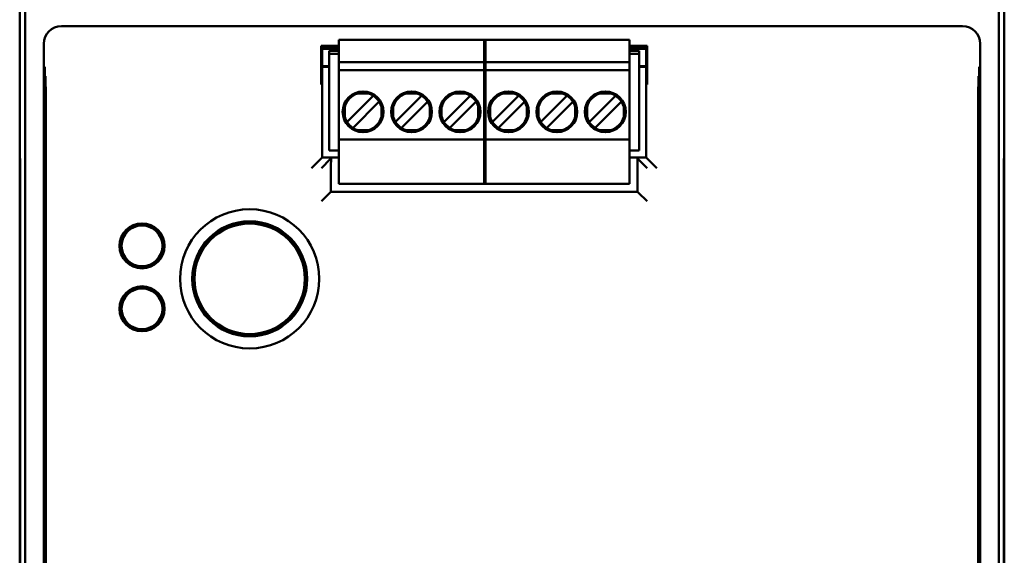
# Model space of a CAD drawing. Header units: inches. Extents: x 1 to 24, y 0.4 to 18.6.
# Tile 4 of 12: x 9.3 to 12.1, y 9.4 to 11. Entities that reach past the tile are written whole.
import ezdxf

# ---------------------------------------------------------------- set-up
doc = ezdxf.new("R2010")
doc.units = ezdxf.units.IN
doc.header["$LTSCALE"] = 0.8
doc.header["$MEASUREMENT"] = 0
doc.layers.add('Visible (ANSI)', color=7, linetype='Continuous', lineweight=50)

msp = doc.modelspace()

# ---------------------------------------------------------------- linework, layer by layer
at = {"layer": 'Visible (ANSI)'}
for p, q in [((9.3447, 11.4156), (9.3447, 10.5956)), ((9.3605, 8.0314), (9.3605, 11.3998)), ((12.1289, 11.3998), (12.1289, 8.0314)), ((12.1447, 10.5956), (12.1447, 11.4156)), ((12.026, 10.9441), (9.4634, 10.9441)), ((9.4134, 10.8941), (9.4134, 8.5371)), ((10.2523, 10.8975), (10.2523, 10.9053)), ((10.2523, 10.9053), (10.6696, 10.9053)), ((10.2523, 10.8423), (10.2523, 10.8975)), ((10.6657, 10.8975), (10.6657, 10.9053)), ((10.6657, 10.9053), (11.079, 10.9053)), ((10.6657, 10.8975), (10.6657, 10.8423)), ((10.6696, 10.9053), (10.6696, 10.8975)), ((10.6696, 10.8423), (10.6696, 10.8975)), ((11.079, 10.9053), (11.079, 10.8975)), ((11.079, 10.8975), (11.079, 10.8423)), ((12.076, 8.5371), (12.076, 10.8941)), ((10.2023, 10.8884), (10.2023, 10.8216)), ((10.2523, 10.8884), (10.2023, 10.8884)), ((10.2052, 10.8849), (10.2023, 10.8884)), ((10.2523, 10.8849), (10.2052, 10.8849)), ((10.2052, 10.5708), (10.2052, 10.8849)), ((10.2523, 10.8802), (10.2052, 10.8802)), ((10.2523, 10.8801), (10.2052, 10.8801)), ((10.2247, 10.866), (10.2247, 10.8738)), ((10.2523, 10.8738), (10.2247, 10.8738)), ((10.2247, 10.5904), (10.2247, 10.866)), ((10.2247, 10.866), (10.2523, 10.866)), ((11.129, 10.8884), (11.079, 10.8884)), ((11.1262, 10.8849), (11.079, 10.8849)), ((11.1262, 10.8802), (11.079, 10.8802)), ((11.1262, 10.8801), (11.079, 10.8801)), ((11.1066, 10.8738), (11.079, 10.8738)), ((11.079, 10.866), (11.1066, 10.866)), ((11.1066, 10.8738), (11.1066, 10.866)), ((11.1066, 10.5904), (11.1066, 10.866)), ((11.129, 10.8884), (11.1262, 10.8849)), ((11.1262, 10.8849), (11.1262, 10.5708)), ((11.129, 10.8216), (11.129, 10.8884)), ((10.2523, 10.8423), (10.2523, 10.8187)), ((10.6696, 10.8423), (10.2523, 10.8423)), ((10.6657, 10.8423), (10.6657, 10.8187)), ((11.079, 10.8423), (10.6657, 10.8423)), ((10.6696, 10.8187), (10.6696, 10.8423)), ((11.079, 10.8187), (11.079, 10.8423)), ((10.2052, 10.8301), (10.2247, 10.8301)), ((10.2247, 10.829), (10.2052, 10.829)), ((10.2523, 10.8109), (10.2523, 10.8187)), ((10.6696, 10.8187), (10.2523, 10.8187)), ((10.2523, 10.6298), (10.2523, 10.8109)), ((10.6657, 10.8109), (10.6657, 10.8187)), ((11.079, 10.8187), (10.6657, 10.8187)), ((10.6657, 10.8109), (10.6657, 10.6298)), ((10.6696, 10.8187), (10.6696, 10.8109)), ((10.6696, 10.6298), (10.6696, 10.8109)), ((11.079, 10.8187), (11.079, 10.8109)), ((11.079, 10.8109), (11.079, 10.6298)), ((11.1066, 10.8301), (11.1262, 10.8301)), ((11.1262, 10.829), (11.1066, 10.829)), ((9.4179, 10.8021), (9.4165, 10.8034)), ((12.0728, 10.8034), (12.0715, 10.8021)), ((10.3357, 10.7528), (10.3066, 10.7528)), ((10.4735, 10.7528), (10.4444, 10.7528)), ((10.6113, 10.7528), (10.5822, 10.7528)), ((10.7491, 10.7528), (10.72, 10.7528)), ((10.8869, 10.7528), (10.8578, 10.7528)), ((11.0247, 10.7528), (10.9956, 10.7528)), ((10.3459, 10.742), (10.2798, 10.6759)), ((10.2965, 10.6592), (10.3626, 10.7253)), ((10.3502, 10.7463), (10.3459, 10.742)), ((10.3669, 10.7296), (10.3626, 10.7253)), ((10.4837, 10.742), (10.4175, 10.6759)), ((10.4343, 10.6592), (10.5004, 10.7253)), ((10.488, 10.7463), (10.4837, 10.742)), ((10.5047, 10.7296), (10.5004, 10.7253)), ((10.6215, 10.742), (10.5553, 10.6759)), ((10.572, 10.6592), (10.6382, 10.7253)), ((10.6258, 10.7463), (10.6215, 10.742)), ((10.6425, 10.7296), (10.6382, 10.7253)), ((10.7593, 10.742), (10.6931, 10.6759)), ((10.7098, 10.6592), (10.776, 10.7253)), ((10.7636, 10.7463), (10.7593, 10.742)), ((10.7803, 10.7296), (10.776, 10.7253)), ((10.8971, 10.742), (10.8309, 10.6759)), ((10.8476, 10.6592), (10.9138, 10.7253)), ((10.9014, 10.7463), (10.8971, 10.742)), ((10.9181, 10.7296), (10.9138, 10.7253)), ((11.0349, 10.742), (10.9687, 10.6759)), ((10.9854, 10.6592), (11.0516, 10.7253)), ((11.0391, 10.7463), (11.0349, 10.742)), ((11.0559, 10.7296), (11.0516, 10.7253)), ((10.269, 10.7151), (10.269, 10.6861)), ((10.3733, 10.6861), (10.3733, 10.7151)), ((10.4068, 10.7151), (10.4068, 10.6861)), ((10.5111, 10.6861), (10.5111, 10.7151)), ((10.5446, 10.7151), (10.5446, 10.6861)), ((10.6489, 10.6861), (10.6489, 10.7151)), ((10.6824, 10.7151), (10.6824, 10.6861)), ((10.7867, 10.6861), (10.7867, 10.7151)), ((10.8202, 10.7151), (10.8202, 10.6861)), ((10.9245, 10.6861), (10.9245, 10.7151)), ((10.958, 10.7151), (10.958, 10.6861)), ((11.0623, 10.6861), (11.0623, 10.7151)), ((9.4189, 8.6166), (9.4189, 10.6771)), ((10.2798, 10.6759), (10.2755, 10.6716)), ((10.4175, 10.6759), (10.4133, 10.6716)), ((10.5553, 10.6759), (10.5511, 10.6716)), ((10.6931, 10.6759), (10.6888, 10.6716)), ((10.8309, 10.6759), (10.8266, 10.6716)), ((10.9687, 10.6759), (10.9644, 10.6716)), ((12.0704, 10.6771), (12.0704, 8.6166)), ((10.2965, 10.6592), (10.2922, 10.6549)), ((10.3357, 10.6485), (10.3066, 10.6485)), ((10.4343, 10.6592), (10.43, 10.6549)), ((10.4735, 10.6485), (10.4444, 10.6485)), ((10.572, 10.6592), (10.5678, 10.6549)), ((10.6113, 10.6485), (10.5822, 10.6485)), ((10.7098, 10.6592), (10.7056, 10.6549)), ((10.7491, 10.6485), (10.72, 10.6485)), ((10.8476, 10.6592), (10.8433, 10.6549)), ((10.8869, 10.6485), (10.8578, 10.6485)), ((10.9854, 10.6592), (10.9811, 10.6549)), ((11.0247, 10.6485), (10.9956, 10.6485)), ((10.2523, 10.6219), (10.2523, 10.6298)), ((10.2523, 10.5038), (10.2523, 10.6219)), ((10.2523, 10.6219), (10.6696, 10.6219)), ((10.6657, 10.6219), (10.6657, 10.6298)), ((10.6657, 10.6219), (10.6657, 10.5038)), ((10.6657, 10.6219), (11.079, 10.6219)), ((10.6696, 10.6298), (10.6696, 10.6219)), ((10.6696, 10.5038), (10.6696, 10.6219)), ((11.079, 10.6298), (11.079, 10.6219)), ((11.079, 10.6219), (11.079, 10.5038)), ((9.3447, 10.5956), (9.3451, 10.5952)), ((9.3447, 10.5956), (9.3447, 10.5906)), ((9.3447, 10.5906), (9.3447, 8.8406)), ((9.3452, 10.5906), (9.3447, 10.5906)), ((9.3447, 10.5906), (9.3451, 10.5902)), ((9.3451, 10.5952), (9.3456, 10.5418)), ((9.3451, 10.5902), (9.3455, 10.5397)), ((9.3452, 10.5902), (9.3451, 10.5902)), ((10.2247, 10.5904), (10.2523, 10.5904)), ((11.079, 10.5904), (11.1066, 10.5904)), ((12.1437, 10.5418), (12.1442, 10.5952)), ((12.1438, 10.5397), (12.1442, 10.5902)), ((12.1442, 10.5952), (12.1447, 10.5956)), ((12.1447, 10.5906), (12.1442, 10.5906)), ((12.1447, 10.5906), (12.1442, 10.5902)), ((12.1442, 10.5902), (12.1442, 10.5902)), ((12.1447, 10.5906), (12.1447, 10.5956)), ((12.1447, 8.8406), (12.1447, 10.5906)), ((10.1999, 10.5656), (10.1749, 10.5406)), ((10.1999, 10.5656), (10.2052, 10.5708)), ((10.2275, 10.5656), (10.2025, 10.5406)), ((10.2523, 10.5708), (10.2052, 10.5708)), ((10.2275, 10.5656), (10.2301, 10.5682)), ((11.1262, 10.5708), (11.079, 10.5708)), ((11.1012, 10.5682), (11.1038, 10.5656)), ((11.1038, 10.5656), (11.1288, 10.5406)), ((11.1314, 10.5656), (11.1262, 10.5708)), ((11.1314, 10.5656), (11.1564, 10.5406)), ((9.3455, 8.8915), (9.3455, 10.5397)), ((9.3455, 10.5397), (9.3456, 10.5397)), ((9.3456, 10.5418), (9.3456, 8.8894)), ((10.2299, 10.5432), (10.2299, 10.4735)), ((11.1015, 10.4735), (11.1015, 10.5432)), ((12.1437, 8.8894), (12.1437, 10.5418)), ((12.1437, 10.5397), (12.1438, 10.5397)), ((12.1438, 10.5397), (12.1438, 8.8915)), ((10.2523, 10.4959), (10.2523, 10.5038)), ((10.6657, 10.4959), (10.6657, 10.5038)), ((10.6696, 10.5038), (10.6696, 10.4959)), ((11.079, 10.5038), (11.079, 10.4959)), ((10.2275, 10.4711), (10.2299, 10.4735)), ((10.2299, 10.4735), (11.1015, 10.4735)), ((10.2523, 10.4959), (10.6696, 10.4959)), ((10.6657, 10.4959), (11.079, 10.4959)), ((11.1038, 10.4711), (11.1015, 10.4735)), ((10.2275, 10.4711), (10.2025, 10.4461)), ((11.1038, 10.4711), (11.1288, 10.4461)), ((9.6872, 10.3784), (9.6873, 10.383)), ((9.6932, 10.3783), (9.6872, 10.3784)), ((9.6872, 10.3781), (9.6872, 10.3784)), ((9.6992, 10.3783), (9.6932, 10.3783)), ((9.6993, 10.3829), (9.6992, 10.3783)), ((9.6992, 10.3783), (9.6992, 10.378)), ((9.6387, 10.3442), (9.6347, 10.3466)), ((9.6417, 10.3494), (9.6387, 10.3442)), ((9.6389, 10.3441), (9.6387, 10.3442)), ((9.6408, 10.3569), (9.6448, 10.3545)), ((9.6448, 10.3545), (9.6417, 10.3494)), ((9.6448, 10.3545), (9.6451, 10.3544)), ((9.7408, 10.3533), (9.7411, 10.3535)), ((9.7411, 10.3535), (9.7452, 10.3557)), ((9.744, 10.3482), (9.7411, 10.3535)), ((9.747, 10.343), (9.744, 10.3482)), ((9.747, 10.343), (9.7467, 10.3428)), ((9.751, 10.3453), (9.747, 10.343)), ((9.6341, 10.2933), (9.6381, 10.2955)), ((9.6381, 10.2955), (9.6384, 10.2957)), ((9.6381, 10.2955), (9.6411, 10.2903)), ((9.644, 10.2851), (9.64, 10.2828)), ((9.6411, 10.2903), (9.644, 10.2851)), ((9.6443, 10.2852), (9.644, 10.2851)), ((9.7403, 10.284), (9.7401, 10.2841)), ((9.7403, 10.284), (9.7434, 10.2892)), ((9.7443, 10.2816), (9.7403, 10.284)), ((9.7434, 10.2892), (9.7464, 10.2943)), ((9.7462, 10.2945), (9.7464, 10.2943)), ((9.7464, 10.2943), (9.7504, 10.2919)), ((9.6858, 10.2556), (9.6859, 10.2603)), ((9.6859, 10.2603), (9.6859, 10.2606)), ((9.6859, 10.2603), (9.6919, 10.2602)), ((9.6919, 10.2602), (9.6979, 10.2601)), ((9.6979, 10.2601), (9.6978, 10.2555)), ((9.6979, 10.2604), (9.6979, 10.2601)), ((9.6872, 10.1994), (9.6873, 10.204)), ((9.6932, 10.1993), (9.6872, 10.1994)), ((9.6872, 10.1991), (9.6872, 10.1994)), ((9.6992, 10.1993), (9.6932, 10.1993)), ((9.6993, 10.2039), (9.6992, 10.1993)), ((9.6992, 10.1993), (9.6992, 10.199)), ((9.6387, 10.1652), (9.6347, 10.1676)), ((9.6417, 10.1704), (9.6387, 10.1652)), ((9.6389, 10.1651), (9.6387, 10.1652)), ((9.6408, 10.1779), (9.6448, 10.1755)), ((9.6448, 10.1755), (9.6417, 10.1704)), ((9.6448, 10.1755), (9.6451, 10.1754)), ((9.7408, 10.1743), (9.7411, 10.1745)), ((9.7411, 10.1745), (9.7452, 10.1767)), ((9.744, 10.1692), (9.7411, 10.1745)), ((9.747, 10.164), (9.744, 10.1692)), ((9.751, 10.1663), (9.747, 10.164)), ((9.747, 10.164), (9.7467, 10.1638)), ((9.6341, 10.1143), (9.6381, 10.1165)), ((9.6381, 10.1165), (9.6384, 10.1167)), ((9.6381, 10.1165), (9.6411, 10.1113)), ((9.6411, 10.1113), (9.644, 10.1061)), ((9.7403, 10.105), (9.7434, 10.1102)), ((9.7434, 10.1102), (9.7464, 10.1153)), ((9.7462, 10.1155), (9.7464, 10.1153)), ((9.7464, 10.1153), (9.7504, 10.1129)), ((9.644, 10.1061), (9.64, 10.1038)), ((9.6443, 10.1062), (9.644, 10.1061)), ((9.6858, 10.0766), (9.6859, 10.0813)), ((9.6859, 10.0813), (9.6859, 10.0816)), ((9.6859, 10.0813), (9.6919, 10.0812)), ((9.6919, 10.0812), (9.6979, 10.0811)), ((9.6979, 10.0811), (9.6978, 10.0765)), ((9.6979, 10.0814), (9.6979, 10.0811)), ((9.7403, 10.105), (9.7401, 10.1051)), ((9.7443, 10.1026), (9.7403, 10.105))]:
    msp.add_line(p, q, dxfattribs=at)
for centre, radius in [((10.3212, 10.7006), 0.0581), ((10.459, 10.7006), 0.0581), ((10.5968, 10.7006), 0.0581), ((10.7346, 10.7006), 0.0581), ((10.8723, 10.7006), 0.0581), ((11.0101, 10.7006), 0.0581), ((9.9987, 10.2256), 0.1979), ((9.9987, 10.2256), 0.1635), ((9.9987, 10.2256), 0.1625), ((9.6926, 10.3193), 0.064), ((9.6926, 10.3193), 0.058), ((9.9987, 10.2256), 0.1617), ((9.9987, 10.2256), 0.157), ((9.6926, 10.1403), 0.064), ((9.6926, 10.1403), 0.058)]:
    msp.add_circle(centre, radius, dxfattribs=at)
for centre, radius, start, end in [((10.3212, 10.7006), 0.0541, 105.4987, 164.5013), ((10.3212, 10.7006), 0.0541, 15.4987, 74.5013), ((10.459, 10.7006), 0.0541, 105.4987, 164.5013), ((10.459, 10.7006), 0.0541, 15.4987, 74.5013), ((10.5968, 10.7006), 0.0541, 105.4987, 164.5013), ((10.5968, 10.7006), 0.0541, 15.4987, 74.5013), ((10.7346, 10.7006), 0.0541, 105.4987, 164.5013), ((10.7346, 10.7006), 0.0541, 15.4987, 74.5013), ((10.8723, 10.7006), 0.0541, 105.4987, 164.5013), ((10.8723, 10.7006), 0.0541, 15.4987, 74.5013), ((11.0101, 10.7006), 0.0541, 105.4987, 164.5013), ((11.0101, 10.7006), 0.0541, 15.4987, 74.5013), ((10.3212, 10.7006), 0.0541, 195.4987, 254.5013), ((10.3212, 10.7006), 0.0541, 285.4987, 344.5013), ((10.459, 10.7006), 0.0541, 195.4987, 254.5013), ((10.459, 10.7006), 0.0541, 285.4987, 344.5013), ((10.5968, 10.7006), 0.0541, 195.4987, 254.5013), ((10.5968, 10.7006), 0.0541, 285.4987, 344.5013), ((10.7346, 10.7006), 0.0541, 195.4987, 254.5013), ((10.7346, 10.7006), 0.0541, 285.4987, 344.5013), ((10.8723, 10.7006), 0.0541, 195.4987, 254.5013), ((10.8723, 10.7006), 0.0541, 285.4987, 344.5013), ((11.0101, 10.7006), 0.0541, 195.4987, 254.5013), ((11.0101, 10.7006), 0.0541, 285.4987, 344.5013), ((9.6926, 10.3193), 0.0598, 95.1139, 143.5935), ((9.6926, 10.3193), 0.0591, 89.3537, 95.1828), ((9.6926, 10.3193), 0.0591, 83.5245, 89.3537), ((9.6926, 10.3193), 0.0598, 35.1139, 83.5935), ((9.6926, 10.3193), 0.0598, 155.1139, 203.5935), ((9.6926, 10.3193), 0.0591, 149.3537, 155.1828), ((9.6926, 10.3193), 0.0591, 143.5245, 149.3537), ((9.6926, 10.3193), 0.0591, 29.3537, 35.1828), ((9.6926, 10.3193), 0.0591, 23.5245, 29.3537), ((9.6926, 10.3193), 0.0598, 335.1139, 23.5935), ((9.6926, 10.3193), 0.0591, 203.5245, 209.3537), ((9.6926, 10.3193), 0.0591, 209.3537, 215.1828), ((9.6926, 10.3193), 0.0598, 215.1139, 263.5935), ((9.6926, 10.3193), 0.0598, 275.1139, 323.5935), ((9.6926, 10.3193), 0.0591, 323.5245, 329.3537), ((9.6926, 10.3193), 0.0591, 329.3537, 335.1828), ((9.6926, 10.3193), 0.0591, 263.5245, 269.3537), ((9.6926, 10.3193), 0.0591, 269.3537, 275.1828), ((9.6926, 10.1403), 0.0598, 95.1139, 143.5935), ((9.6926, 10.1403), 0.0591, 89.3537, 95.1828), ((9.6926, 10.1403), 0.0591, 83.5245, 89.3537), ((9.6926, 10.1403), 0.0598, 35.1139, 83.5935), ((9.6926, 10.1403), 0.0598, 155.1139, 203.5935), ((9.6926, 10.1403), 0.0591, 149.3537, 155.1828), ((9.6926, 10.1403), 0.0591, 143.5245, 149.3537), ((9.6926, 10.1403), 0.0591, 29.3537, 35.1828), ((9.6926, 10.1403), 0.0591, 23.5245, 29.3537), ((9.6926, 10.1403), 0.0598, 335.1139, 23.5935), ((9.6926, 10.1403), 0.0591, 203.5245, 209.3537), ((9.6926, 10.1403), 0.0591, 209.3537, 215.1828), ((9.6926, 10.1403), 0.0591, 323.5245, 329.3537), ((9.6926, 10.1403), 0.0591, 329.3537, 335.1828), ((9.6926, 10.1403), 0.0598, 215.1139, 263.5935), ((9.6926, 10.1403), 0.0591, 263.5245, 269.3537), ((9.6926, 10.1403), 0.0591, 269.3537, 275.1828), ((9.6926, 10.1403), 0.0598, 275.1139, 323.5935)]:
    msp.add_arc(centre, radius, start, end, dxfattribs=at)
for centre, major_axis, ratio, start_param, end_param in [((9.4634, 10.8941), (-0.0354, 0.0354), 0.999924, 5.497825, 7.068545), ((12.026, 10.8941), (0.0354, 0.0354), 0.999924, 5.497825, 7.068545), ((9.4178, 10.6771), (0, -0.125), 0.008727, 1.570796, 3.132866), ((12.0715, 10.6771), (0, 0.125), 0.008727, 0.008727, 1.570796), ((10.2301, 10.5432), (0, 0.025), 0.008727, 0.008727, 1.570796), ((11.1012, 10.5432), (0, -0.025), 0.008727, 1.570796, 3.132866)]:
    msp.add_ellipse(centre, major_axis=major_axis, ratio=ratio, start_param=start_param, end_param=end_param, dxfattribs=at)
for points, knots in [([(9.4161, 10.8288), (9.4161, 10.8288), (9.4161, 10.8287), (9.4162, 10.8237), (9.4162, 10.8187), (9.4163, 10.8113), (9.4164, 10.8081), (9.4164, 10.8042), (9.4165, 10.8035), (9.4165, 10.8034)], [-0.000493, -0.000493, -0.000493, -0.000493, 0, 0, 0.0531307, 0.0531307, 0.0915083, 0.0915083, 0.1243596, 0.1243596, 0.1243596, 0.1243596]), ([(10.2021, 10.7784), (10.2021, 10.7784), (10.2021, 10.7785), (10.2021, 10.7834), (10.2022, 10.7883), (10.2022, 10.7979), (10.2023, 10.8027), (10.2023, 10.8131), (10.2023, 10.8176), (10.2023, 10.8216)], [-0.0004931, -0.0004931, -0.0004931, -0.0004931, 0, 0, 0.0525081, 0.0525081, 0.0905823, 0.0905823, 0.1233852, 0.1233852, 0.1233852, 0.1233852]), ([(11.129, 10.8216), (11.129, 10.8176), (11.129, 10.8131), (11.1291, 10.8027), (11.1291, 10.7979), (11.1291, 10.7883), (11.1292, 10.7834), (11.1292, 10.7785), (11.1292, 10.7784), (11.1292, 10.7784)], [0, 0, 0, 0, 0.0304487, 0.0304487, 0.0657904, 0.0657904, 0.1145302, 0.1145302, 0.1149879, 0.1149879, 0.1149879, 0.1149879]), ([(12.0728, 10.8034), (12.0728, 10.8035), (12.0729, 10.8042), (12.073, 10.8081), (12.073, 10.8113), (12.0731, 10.8187), (12.0731, 10.8237), (12.0732, 10.8287), (12.0732, 10.8288), (12.0732, 10.8288)], [0, 0, 0, 0, 0.0302867, 0.0302867, 0.0656682, 0.0656682, 0.1146511, 0.1146511, 0.1151055, 0.1151055, 0.1151055, 0.1151055]), ([(10.3066, 10.7528), (10.3069, 10.7529), (10.3072, 10.7529), (10.312, 10.7544), (10.3166, 10.7555), (10.3212, 10.7555), (10.3257, 10.7555), (10.3303, 10.7544), (10.3352, 10.7529), (10.3354, 10.7529), (10.3357, 10.7528)], [-0.03682745, -0.03682745, -0.03682745, -0.03682745, -0.03477651, -0.03477651, 0, 0, 0, 0.03477651, 0.03477651, 0.03682745, 0.03682745, 0.03682745, 0.03682745]), ([(10.4444, 10.7528), (10.4447, 10.7529), (10.445, 10.7529), (10.4498, 10.7544), (10.4544, 10.7555), (10.459, 10.7555), (10.4635, 10.7555), (10.4681, 10.7544), (10.473, 10.7529), (10.4732, 10.7529), (10.4735, 10.7528)], [-0.03682745, -0.03682745, -0.03682745, -0.03682745, -0.03477651, -0.03477651, 0, 0, 0, 0.03477651, 0.03477651, 0.03682745, 0.03682745, 0.03682745, 0.03682745]), ([(10.5822, 10.7528), (10.5825, 10.7529), (10.5828, 10.7529), (10.5876, 10.7544), (10.5922, 10.7555), (10.5968, 10.7555), (10.6013, 10.7555), (10.6059, 10.7544), (10.6108, 10.7529), (10.611, 10.7529), (10.6113, 10.7528)], [-0.03682745, -0.03682745, -0.03682745, -0.03682745, -0.03477651, -0.03477651, 0, 0, 0, 0.03477651, 0.03477651, 0.03682745, 0.03682745, 0.03682745, 0.03682745]), ([(10.72, 10.7528), (10.7203, 10.7529), (10.7206, 10.7529), (10.7254, 10.7544), (10.73, 10.7555), (10.7346, 10.7555), (10.7391, 10.7555), (10.7437, 10.7544), (10.7485, 10.7529), (10.7488, 10.7529), (10.7491, 10.7528)], [-0.03682745, -0.03682745, -0.03682745, -0.03682745, -0.03477651, -0.03477651, 0, 0, 0, 0.03477651, 0.03477651, 0.03682745, 0.03682745, 0.03682745, 0.03682745]), ([(10.8578, 10.7528), (10.8581, 10.7529), (10.8584, 10.7529), (10.8632, 10.7544), (10.8678, 10.7555), (10.8723, 10.7555), (10.8769, 10.7555), (10.8815, 10.7544), (10.8863, 10.7529), (10.8866, 10.7529), (10.8869, 10.7528)], [-0.03682745, -0.03682745, -0.03682745, -0.03682745, -0.03477651, -0.03477651, 0, 0, 0, 0.03477651, 0.03477651, 0.03682745, 0.03682745, 0.03682745, 0.03682745]), ([(10.9956, 10.7528), (10.9959, 10.7529), (10.9961, 10.7529), (11.001, 10.7544), (11.0056, 10.7555), (11.0101, 10.7555), (11.0147, 10.7555), (11.0193, 10.7544), (11.0241, 10.7529), (11.0244, 10.7529), (11.0247, 10.7528)], [-0.03682745, -0.03682745, -0.03682745, -0.03682745, -0.03477651, -0.03477651, 0, 0, 0, 0.03477651, 0.03477651, 0.03682745, 0.03682745, 0.03682745, 0.03682745]), ([(10.269, 10.6861), (10.2687, 10.6872), (10.2684, 10.6883), (10.2681, 10.6893), (10.2678, 10.6903), (10.2676, 10.6913), (10.2674, 10.6923), (10.2672, 10.6932), (10.267, 10.6941), (10.2668, 10.6949), (10.2667, 10.6958), (10.2666, 10.6966), (10.2665, 10.6974), (10.2664, 10.6981), (10.2664, 10.6989), (10.2663, 10.6996), (10.2663, 10.7003), (10.2663, 10.701), (10.2663, 10.7017), (10.2664, 10.7024), (10.2664, 10.7031), (10.2665, 10.7039), (10.2666, 10.7046), (10.2667, 10.7054), (10.2668, 10.7063), (10.267, 10.7071), (10.2672, 10.708), (10.2674, 10.709), (10.2676, 10.7099), (10.2678, 10.7109), (10.2681, 10.7119), (10.2684, 10.713), (10.2687, 10.714), (10.269, 10.7151)], [0, 0, 0, 0, 0.090909, 0.090909, 0.090909, 0.181818, 0.181818, 0.181818, 0.272727, 0.272727, 0.272727, 0.363636, 0.363636, 0.363636, 0.454545, 0.454545, 0.454545, 0.545455, 0.545455, 0.545455, 0.636364, 0.636364, 0.636364, 0.727273, 0.727273, 0.727273, 0.818182, 0.818182, 0.818182, 0.909091, 0.909091, 0.909091, 1, 1, 1, 1]), ([(10.3733, 10.7151), (10.3737, 10.714), (10.374, 10.713), (10.3742, 10.7119), (10.3745, 10.7109), (10.3748, 10.7099), (10.375, 10.709), (10.3752, 10.708), (10.3754, 10.7071), (10.3755, 10.7063), (10.3756, 10.7054), (10.3758, 10.7046), (10.3758, 10.7039), (10.3759, 10.7031), (10.376, 10.7024), (10.376, 10.7017), (10.376, 10.701), (10.376, 10.7003), (10.376, 10.6996), (10.376, 10.6989), (10.3759, 10.6981), (10.3758, 10.6974), (10.3758, 10.6966), (10.3756, 10.6958), (10.3755, 10.6949), (10.3754, 10.6941), (10.3752, 10.6932), (10.375, 10.6923), (10.3748, 10.6913), (10.3745, 10.6903), (10.3742, 10.6893), (10.374, 10.6883), (10.3737, 10.6872), (10.3733, 10.6861)], [0, 0, 0, 0, 0.090909, 0.090909, 0.090909, 0.181818, 0.181818, 0.181818, 0.272727, 0.272727, 0.272727, 0.363636, 0.363636, 0.363636, 0.454545, 0.454545, 0.454545, 0.545455, 0.545455, 0.545455, 0.636364, 0.636364, 0.636364, 0.727273, 0.727273, 0.727273, 0.818182, 0.818182, 0.818182, 0.909091, 0.909091, 0.909091, 1, 1, 1, 1]), ([(10.4068, 10.6861), (10.4065, 10.6872), (10.4062, 10.6883), (10.4059, 10.6893), (10.4056, 10.6903), (10.4054, 10.6913), (10.4052, 10.6923), (10.405, 10.6932), (10.4048, 10.6941), (10.4046, 10.6949), (10.4045, 10.6958), (10.4044, 10.6966), (10.4043, 10.6974), (10.4042, 10.6981), (10.4042, 10.6989), (10.4041, 10.6996), (10.4041, 10.7003), (10.4041, 10.701), (10.4041, 10.7017), (10.4042, 10.7024), (10.4042, 10.7031), (10.4043, 10.7039), (10.4044, 10.7046), (10.4045, 10.7054), (10.4046, 10.7063), (10.4048, 10.7071), (10.405, 10.708), (10.4052, 10.709), (10.4054, 10.7099), (10.4056, 10.7109), (10.4059, 10.7119), (10.4062, 10.713), (10.4065, 10.714), (10.4068, 10.7151)], [0, 0, 0, 0, 0.090909, 0.090909, 0.090909, 0.181818, 0.181818, 0.181818, 0.272727, 0.272727, 0.272727, 0.363636, 0.363636, 0.363636, 0.454545, 0.454545, 0.454545, 0.545455, 0.545455, 0.545455, 0.636364, 0.636364, 0.636364, 0.727273, 0.727273, 0.727273, 0.818182, 0.818182, 0.818182, 0.909091, 0.909091, 0.909091, 1, 1, 1, 1]), ([(10.5111, 10.7151), (10.5115, 10.714), (10.5118, 10.713), (10.512, 10.7119), (10.5123, 10.7109), (10.5126, 10.7099), (10.5128, 10.709), (10.513, 10.708), (10.5132, 10.7071), (10.5133, 10.7063), (10.5134, 10.7054), (10.5136, 10.7046), (10.5136, 10.7039), (10.5137, 10.7031), (10.5138, 10.7024), (10.5138, 10.7017), (10.5138, 10.701), (10.5138, 10.7003), (10.5138, 10.6996), (10.5138, 10.6989), (10.5137, 10.6981), (10.5136, 10.6974), (10.5136, 10.6966), (10.5134, 10.6958), (10.5133, 10.6949), (10.5132, 10.6941), (10.513, 10.6932), (10.5128, 10.6923), (10.5126, 10.6913), (10.5123, 10.6903), (10.512, 10.6893), (10.5118, 10.6883), (10.5115, 10.6872), (10.5111, 10.6861)], [0, 0, 0, 0, 0.090909, 0.090909, 0.090909, 0.181818, 0.181818, 0.181818, 0.272727, 0.272727, 0.272727, 0.363636, 0.363636, 0.363636, 0.454545, 0.454545, 0.454545, 0.545455, 0.545455, 0.545455, 0.636364, 0.636364, 0.636364, 0.727273, 0.727273, 0.727273, 0.818182, 0.818182, 0.818182, 0.909091, 0.909091, 0.909091, 1, 1, 1, 1]), ([(10.5446, 10.6861), (10.5443, 10.6872), (10.544, 10.6883), (10.5437, 10.6893), (10.5434, 10.6903), (10.5432, 10.6913), (10.543, 10.6923), (10.5427, 10.6932), (10.5426, 10.6941), (10.5424, 10.6949), (10.5423, 10.6958), (10.5422, 10.6966), (10.5421, 10.6974), (10.542, 10.6981), (10.5419, 10.6989), (10.5419, 10.6996), (10.5419, 10.7003), (10.5419, 10.701), (10.5419, 10.7017), (10.5419, 10.7024), (10.542, 10.7031), (10.5421, 10.7039), (10.5422, 10.7046), (10.5423, 10.7054), (10.5424, 10.7063), (10.5426, 10.7071), (10.5427, 10.708), (10.543, 10.709), (10.5432, 10.7099), (10.5434, 10.7109), (10.5437, 10.7119), (10.544, 10.713), (10.5443, 10.714), (10.5446, 10.7151)], [0, 0, 0, 0, 0.090909, 0.090909, 0.090909, 0.181818, 0.181818, 0.181818, 0.272727, 0.272727, 0.272727, 0.363636, 0.363636, 0.363636, 0.454545, 0.454545, 0.454545, 0.545455, 0.545455, 0.545455, 0.636364, 0.636364, 0.636364, 0.727273, 0.727273, 0.727273, 0.818182, 0.818182, 0.818182, 0.909091, 0.909091, 0.909091, 1, 1, 1, 1]), ([(10.6489, 10.7151), (10.6493, 10.714), (10.6496, 10.713), (10.6498, 10.7119), (10.6501, 10.7109), (10.6504, 10.7099), (10.6506, 10.709), (10.6508, 10.708), (10.6509, 10.7071), (10.6511, 10.7063), (10.6512, 10.7054), (10.6514, 10.7046), (10.6514, 10.7039), (10.6515, 10.7031), (10.6516, 10.7024), (10.6516, 10.7017), (10.6516, 10.701), (10.6516, 10.7003), (10.6516, 10.6996), (10.6516, 10.6989), (10.6515, 10.6981), (10.6514, 10.6974), (10.6514, 10.6966), (10.6512, 10.6958), (10.6511, 10.6949), (10.6509, 10.6941), (10.6508, 10.6932), (10.6506, 10.6923), (10.6504, 10.6913), (10.6501, 10.6903), (10.6498, 10.6893), (10.6496, 10.6883), (10.6493, 10.6872), (10.6489, 10.6861)], [0, 0, 0, 0, 0.090909, 0.090909, 0.090909, 0.181818, 0.181818, 0.181818, 0.272727, 0.272727, 0.272727, 0.363636, 0.363636, 0.363636, 0.454545, 0.454545, 0.454545, 0.545455, 0.545455, 0.545455, 0.636364, 0.636364, 0.636364, 0.727273, 0.727273, 0.727273, 0.818182, 0.818182, 0.818182, 0.909091, 0.909091, 0.909091, 1, 1, 1, 1]), ([(10.6824, 10.6861), (10.6821, 10.6872), (10.6817, 10.6883), (10.6815, 10.6893), (10.6812, 10.6903), (10.681, 10.6913), (10.6808, 10.6923), (10.6805, 10.6932), (10.6804, 10.6941), (10.6802, 10.6949), (10.6801, 10.6958), (10.68, 10.6966), (10.6799, 10.6974), (10.6798, 10.6981), (10.6797, 10.6989), (10.6797, 10.6996), (10.6797, 10.7003), (10.6797, 10.701), (10.6797, 10.7017), (10.6797, 10.7024), (10.6798, 10.7031), (10.6799, 10.7039), (10.68, 10.7046), (10.6801, 10.7054), (10.6802, 10.7063), (10.6804, 10.7071), (10.6805, 10.708), (10.6808, 10.709), (10.681, 10.7099), (10.6812, 10.7109), (10.6815, 10.7119), (10.6817, 10.713), (10.6821, 10.714), (10.6824, 10.7151)], [0, 0, 0, 0, 0.090909, 0.090909, 0.090909, 0.181818, 0.181818, 0.181818, 0.272727, 0.272727, 0.272727, 0.363636, 0.363636, 0.363636, 0.454545, 0.454545, 0.454545, 0.545455, 0.545455, 0.545455, 0.636364, 0.636364, 0.636364, 0.727273, 0.727273, 0.727273, 0.818182, 0.818182, 0.818182, 0.909091, 0.909091, 0.909091, 1, 1, 1, 1]), ([(10.7867, 10.7151), (10.7871, 10.714), (10.7874, 10.713), (10.7876, 10.7119), (10.7879, 10.7109), (10.7881, 10.7099), (10.7884, 10.709), (10.7886, 10.708), (10.7887, 10.7071), (10.7889, 10.7063), (10.789, 10.7054), (10.7891, 10.7046), (10.7892, 10.7039), (10.7893, 10.7031), (10.7894, 10.7024), (10.7894, 10.7017), (10.7894, 10.701), (10.7894, 10.7003), (10.7894, 10.6996), (10.7894, 10.6989), (10.7893, 10.6981), (10.7892, 10.6974), (10.7891, 10.6966), (10.789, 10.6958), (10.7889, 10.6949), (10.7887, 10.6941), (10.7886, 10.6932), (10.7884, 10.6923), (10.7881, 10.6913), (10.7879, 10.6903), (10.7876, 10.6893), (10.7874, 10.6883), (10.7871, 10.6872), (10.7867, 10.6861)], [0, 0, 0, 0, 0.090909, 0.090909, 0.090909, 0.181818, 0.181818, 0.181818, 0.272727, 0.272727, 0.272727, 0.363636, 0.363636, 0.363636, 0.454545, 0.454545, 0.454545, 0.545455, 0.545455, 0.545455, 0.636364, 0.636364, 0.636364, 0.727273, 0.727273, 0.727273, 0.818182, 0.818182, 0.818182, 0.909091, 0.909091, 0.909091, 1, 1, 1, 1]), ([(10.8202, 10.6861), (10.8198, 10.6872), (10.8195, 10.6883), (10.8193, 10.6893), (10.819, 10.6903), (10.8188, 10.6913), (10.8185, 10.6923), (10.8183, 10.6932), (10.8182, 10.6941), (10.818, 10.6949), (10.8179, 10.6958), (10.8178, 10.6966), (10.8177, 10.6974), (10.8176, 10.6981), (10.8175, 10.6989), (10.8175, 10.6996), (10.8175, 10.7003), (10.8175, 10.701), (10.8175, 10.7017), (10.8175, 10.7024), (10.8176, 10.7031), (10.8177, 10.7039), (10.8178, 10.7046), (10.8179, 10.7054), (10.818, 10.7063), (10.8182, 10.7071), (10.8183, 10.708), (10.8185, 10.709), (10.8188, 10.7099), (10.819, 10.7109), (10.8193, 10.7119), (10.8195, 10.713), (10.8198, 10.714), (10.8202, 10.7151)], [0, 0, 0, 0, 0.090909, 0.090909, 0.090909, 0.181818, 0.181818, 0.181818, 0.272727, 0.272727, 0.272727, 0.363636, 0.363636, 0.363636, 0.454545, 0.454545, 0.454545, 0.545455, 0.545455, 0.545455, 0.636364, 0.636364, 0.636364, 0.727273, 0.727273, 0.727273, 0.818182, 0.818182, 0.818182, 0.909091, 0.909091, 0.909091, 1, 1, 1, 1]), ([(10.9245, 10.7151), (10.9249, 10.714), (10.9252, 10.713), (10.9254, 10.7119), (10.9257, 10.7109), (10.9259, 10.7099), (10.9262, 10.709), (10.9264, 10.708), (10.9265, 10.7071), (10.9267, 10.7063), (10.9268, 10.7054), (10.9269, 10.7046), (10.927, 10.7039), (10.9271, 10.7031), (10.9272, 10.7024), (10.9272, 10.7017), (10.9272, 10.701), (10.9272, 10.7003), (10.9272, 10.6996), (10.9272, 10.6989), (10.9271, 10.6981), (10.927, 10.6974), (10.9269, 10.6966), (10.9268, 10.6958), (10.9267, 10.6949), (10.9265, 10.6941), (10.9264, 10.6932), (10.9262, 10.6923), (10.9259, 10.6913), (10.9257, 10.6903), (10.9254, 10.6893), (10.9252, 10.6883), (10.9249, 10.6872), (10.9245, 10.6861)], [0, 0, 0, 0, 0.090909, 0.090909, 0.090909, 0.181818, 0.181818, 0.181818, 0.272727, 0.272727, 0.272727, 0.363636, 0.363636, 0.363636, 0.454545, 0.454545, 0.454545, 0.545455, 0.545455, 0.545455, 0.636364, 0.636364, 0.636364, 0.727273, 0.727273, 0.727273, 0.818182, 0.818182, 0.818182, 0.909091, 0.909091, 0.909091, 1, 1, 1, 1]), ([(10.958, 10.6861), (10.9579, 10.6864), (10.9578, 10.6866), (10.9564, 10.6915), (10.9553, 10.6961), (10.9553, 10.7006), (10.9553, 10.7052), (10.9564, 10.7098), (10.9578, 10.7146), (10.9579, 10.7149), (10.958, 10.7151)], [-0.03682745, -0.03682745, -0.03682745, -0.03682745, -0.03477651, -0.03477651, 0, 0, 0, 0.03477651, 0.03477651, 0.03682745, 0.03682745, 0.03682745, 0.03682745]), ([(11.0623, 10.7151), (11.0624, 10.7149), (11.0625, 10.7146), (11.0639, 10.7098), (11.065, 10.7052), (11.065, 10.7006), (11.065, 10.6961), (11.0639, 10.6915), (11.0625, 10.6866), (11.0624, 10.6864), (11.0623, 10.6861)], [-0.03682745, -0.03682745, -0.03682745, -0.03682745, -0.03477651, -0.03477651, 0, 0, 0, 0.03477651, 0.03477651, 0.03682745, 0.03682745, 0.03682745, 0.03682745]), ([(10.3066, 10.6485), (10.3069, 10.6484), (10.3072, 10.6483), (10.312, 10.6469), (10.3166, 10.6458), (10.3212, 10.6458), (10.3257, 10.6458), (10.3303, 10.6469), (10.3352, 10.6483), (10.3354, 10.6484), (10.3357, 10.6485)], [0.45179193, 0.45179193, 0.45179193, 0.45179193, 0.45384287, 0.45384287, 0.48861939, 0.48861939, 0.48861939, 0.5233959, 0.5233959, 0.52544684, 0.52544684, 0.52544684, 0.52544684]), ([(10.4444, 10.6485), (10.4447, 10.6484), (10.445, 10.6483), (10.4498, 10.6469), (10.4544, 10.6458), (10.459, 10.6458), (10.4635, 10.6458), (10.4681, 10.6469), (10.473, 10.6483), (10.4732, 10.6484), (10.4735, 10.6485)], [0.45179193, 0.45179193, 0.45179193, 0.45179193, 0.45384287, 0.45384287, 0.48861939, 0.48861939, 0.48861939, 0.5233959, 0.5233959, 0.52544684, 0.52544684, 0.52544684, 0.52544684]), ([(10.5822, 10.6485), (10.5825, 10.6484), (10.5828, 10.6483), (10.5876, 10.6469), (10.5922, 10.6458), (10.5968, 10.6458), (10.6013, 10.6458), (10.6059, 10.6469), (10.6108, 10.6483), (10.611, 10.6484), (10.6113, 10.6485)], [0.45179193, 0.45179193, 0.45179193, 0.45179193, 0.45384287, 0.45384287, 0.48861939, 0.48861939, 0.48861939, 0.5233959, 0.5233959, 0.52544684, 0.52544684, 0.52544684, 0.52544684]), ([(10.72, 10.6485), (10.7203, 10.6484), (10.7206, 10.6483), (10.7254, 10.6469), (10.73, 10.6458), (10.7346, 10.6458), (10.7391, 10.6458), (10.7437, 10.6469), (10.7485, 10.6483), (10.7488, 10.6484), (10.7491, 10.6485)], [0.45177369, 0.45177369, 0.45177369, 0.45177369, 0.45382463, 0.45382463, 0.48860114, 0.48860114, 0.48860114, 0.52337766, 0.52337766, 0.5254286, 0.5254286, 0.5254286, 0.5254286]), ([(10.8578, 10.6485), (10.8581, 10.6484), (10.8584, 10.6483), (10.8632, 10.6469), (10.8678, 10.6458), (10.8723, 10.6458), (10.8769, 10.6458), (10.8815, 10.6469), (10.8863, 10.6483), (10.8866, 10.6484), (10.8869, 10.6485)], [0.45177369, 0.45177369, 0.45177369, 0.45177369, 0.45382463, 0.45382463, 0.48860114, 0.48860114, 0.48860114, 0.52337766, 0.52337766, 0.5254286, 0.5254286, 0.5254286, 0.5254286]), ([(10.9956, 10.6485), (10.9959, 10.6484), (10.9961, 10.6483), (11.001, 10.6469), (11.0056, 10.6458), (11.0101, 10.6458), (11.0147, 10.6458), (11.0193, 10.6469), (11.0241, 10.6483), (11.0244, 10.6484), (11.0247, 10.6485)], [0.45177369, 0.45177369, 0.45177369, 0.45177369, 0.45382463, 0.45382463, 0.48860114, 0.48860114, 0.48860114, 0.52337766, 0.52337766, 0.5254286, 0.5254286, 0.5254286, 0.5254286])]:
    msp.add_open_spline(points, degree=3, knots=knots, dxfattribs=at)

doc.saveas('drawing.dxf')
